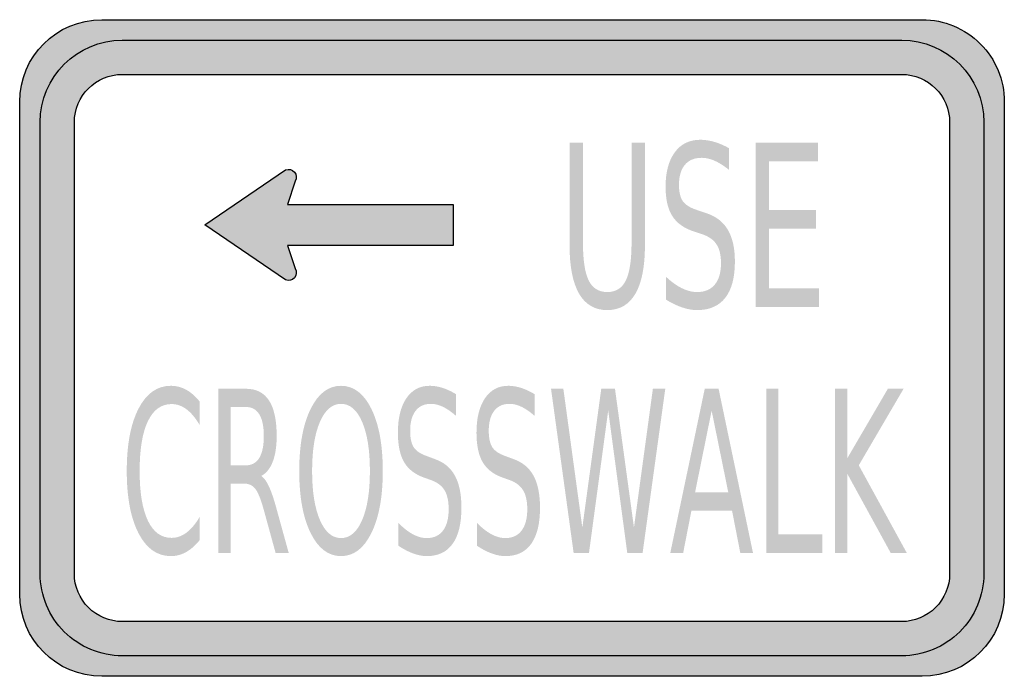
# Model space of a CAD drawing. Header units: inches. Extents: x -0.5 to 0.5, y -0.333 to 0.333.
import ezdxf

# ---------------------------------------------------------------- set-up
doc = ezdxf.new("R2010")
doc.units = ezdxf.units.IN
doc.header["$MEASUREMENT"] = 0

msp = doc.modelspace()

# ---------------------------------------------------------------- hatches: boundary and pattern name
h = msp.add_hatch(color=7)
edge = h.paths.add_edge_path()
edge.add_spline(control_points=[(0.41666, 0.33333), (0.43876, 0.33333), (0.45996, 0.32456), (0.47559, 0.30893), (0.49122, 0.2933), (0.5, 0.2721), (0.5, 0.25)], knot_values=[0, 0, 0, 0, 1, 1, 1, 2, 2, 2, 2], degree=3, periodic=0)
edge.add_line((0.5, 0.25), (0.5, -0.25))
edge.add_spline(control_points=[(0.5, -0.25), (0.5, -0.29602), (0.46269, -0.33333), (0.41666, -0.33333)], knot_values=[0, 0, 0, 0, 1, 1, 1, 1], degree=3, periodic=0)
edge.add_line((0.41666, -0.33333), (-0.41667, -0.33333))
edge.add_spline(control_points=[(-0.41667, -0.33333), (-0.4627, -0.33333), (-0.5, -0.29602), (-0.5, -0.25)], knot_values=[0, 0, 0, 0, 1, 1, 1, 1], degree=3, periodic=0)
edge.add_line((-0.5, -0.25), (-0.5, 0.25))
edge.add_spline(control_points=[(-0.5, 0.25), (-0.5, 0.29603), (-0.4627, 0.33333), (-0.41667, 0.33333)], knot_values=[0, 0, 0, 0, 1, 1, 1, 1], degree=3, periodic=0)
edge.add_line((-0.41667, 0.33333), (0.41666, 0.33333))
edge = h.paths.add_edge_path(flags=0)
edge.add_spline(control_points=[(-0.44445, 0.22917), (-0.44445, 0.25602), (-0.42269, 0.27778), (-0.39584, 0.27778)], knot_values=[0, 0, 0, 0, 1, 1, 1, 1], degree=3, periodic=0)
edge.add_line((-0.39584, 0.27778), (0.39583, 0.27778))
edge.add_spline(control_points=[(0.39583, 0.27778), (0.42268, 0.27778), (0.44444, 0.25602), (0.44444, 0.22917)], knot_values=[0, 0, 0, 0, 1, 1, 1, 1], degree=3, periodic=0)
edge.add_line((0.44444, 0.22917), (0.44444, -0.22917))
edge.add_spline(control_points=[(0.44444, -0.22917), (0.44444, -0.24206), (0.43932, -0.25442), (0.4302, -0.26354), (0.42109, -0.27265), (0.40872, -0.27778), (0.39583, -0.27778)], knot_values=[0, 0, 0, 0, 1, 1, 1, 2, 2, 2, 2], degree=3, periodic=0)
edge.add_line((0.39583, -0.27778), (-0.39584, -0.27778))
edge.add_spline(control_points=[(-0.39584, -0.27778), (-0.40873, -0.27778), (-0.4211, -0.27265), (-0.43021, -0.26354), (-0.43933, -0.25442), (-0.44445, -0.24206), (-0.44445, -0.22917)], knot_values=[0, 0, 0, 0, 1, 1, 1, 2, 2, 2, 2], degree=3, periodic=0)
edge.add_line((-0.44445, -0.22917), (-0.44445, 0.22917))
h = msp.add_hatch(color=7)
edge = h.paths.add_edge_path()
edge.add_spline(control_points=[(-0.47917, -0.22917), (-0.47917, -0.27519), (-0.44186, -0.3125), (-0.39584, -0.3125)], knot_values=[0, 0, 0, 0, 1, 1, 1, 1], degree=3, periodic=0)
edge.add_line((-0.39584, -0.3125), (0.39583, -0.3125))
edge.add_spline(control_points=[(0.39583, -0.3125), (0.41793, -0.3125), (0.43913, -0.30372), (0.45475, -0.28809), (0.47038, -0.27246), (0.47916, -0.25127), (0.47916, -0.22917)], knot_values=[0, 0, 0, 0, 1, 1, 1, 2, 2, 2, 2], degree=3, periodic=0)
edge.add_line((0.47916, -0.22917), (0.47916, 0.22917))
edge.add_spline(control_points=[(0.47916, 0.22917), (0.47916, 0.27519), (0.44185, 0.3125), (0.39583, 0.3125)], knot_values=[0, 0, 0, 0, 1, 1, 1, 1], degree=3, periodic=0)
edge.add_line((0.39583, 0.3125), (-0.39584, 0.3125))
edge.add_spline(control_points=[(-0.39584, 0.3125), (-0.41794, 0.3125), (-0.43914, 0.30372), (-0.45476, 0.28809), (-0.47039, 0.27247), (-0.47917, 0.25127), (-0.47917, 0.22917)], knot_values=[0, 0, 0, 0, 1, 1, 1, 2, 2, 2, 2], degree=3, periodic=0)
edge.add_line((-0.47917, 0.22917), (-0.47917, -0.22917))
edge = h.paths.add_edge_path(flags=0)
edge.add_spline(control_points=[(-0.44445, -0.22917), (-0.44445, -0.25601), (-0.42269, -0.27778), (-0.39584, -0.27778)], knot_values=[0, 0, 0, 0, 1, 1, 1, 1], degree=3, periodic=0)
edge.add_line((-0.39584, -0.27778), (0.39583, -0.27778))
edge.add_spline(control_points=[(0.39583, -0.27778), (0.40872, -0.27778), (0.42109, -0.27265), (0.4302, -0.26354), (0.43932, -0.25442), (0.44444, -0.24206), (0.44444, -0.22917)], knot_values=[0, 0, 0, 0, 1, 1, 1, 2, 2, 2, 2], degree=3, periodic=0)
edge.add_line((0.44444, -0.22917), (0.44444, 0.22917))
edge.add_spline(control_points=[(0.44444, 0.22917), (0.44444, 0.25602), (0.42268, 0.27778), (0.39583, 0.27778)], knot_values=[0, 0, 0, 0, 1, 1, 1, 1], degree=3, periodic=0)
edge.add_line((0.39583, 0.27778), (-0.39584, 0.27778))
edge.add_spline(control_points=[(-0.39584, 0.27778), (-0.40873, 0.27778), (-0.4211, 0.27266), (-0.43021, 0.26354), (-0.43933, 0.25443), (-0.44445, 0.24206), (-0.44445, 0.22917)], knot_values=[0, 0, 0, 0, 1, 1, 1, 2, 2, 2, 2], degree=3, periodic=0)
edge.add_line((-0.44445, 0.22917), (-0.44445, -0.22917))
h = msp.add_hatch(color=7)
edge = h.paths.add_edge_path()
edge.add_line((0.22035, 0.20292), (0.22035, 0.18093))
edge.add_spline(control_points=[(0.22035, 0.18093), (0.21521, 0.18503), (0.21037, 0.18808), (0.20582, 0.19009), (0.20126, 0.1921), (0.19686, 0.1931), (0.19262, 0.1931), (0.18525, 0.1931), (0.17957, 0.19072), (0.17557, 0.18596), (0.17158, 0.18119), (0.16958, 0.17442), (0.16958, 0.16564), (0.16958, 0.15827), (0.17091, 0.15271), (0.17356, 0.14895), (0.17622, 0.14519), (0.18126, 0.14216), (0.18867, 0.13985)], knot_values=[0, 0, 0, 0, 1, 1, 1, 2, 2, 2, 3, 3, 3, 4, 4, 4, 5, 5, 5, 6, 6, 6, 6], degree=3, periodic=0)
edge.add_line((0.18867, 0.13985), (0.19684, 0.13706))
edge.add_spline(control_points=[(0.19684, 0.13706), (0.20693, 0.13386), (0.21438, 0.12822), (0.21918, 0.12015), (0.22398, 0.11207), (0.22638, 0.10126), (0.22638, 0.08772), (0.22638, 0.07157), (0.22313, 0.05933), (0.21663, 0.05099), (0.21014, 0.04266), (0.20061, 0.03849), (0.18807, 0.03849), (0.18333, 0.03849), (0.1783, 0.03938), (0.17296, 0.04117), (0.16763, 0.04296), (0.1621, 0.0456), (0.15638, 0.0491)], knot_values=[0, 0, 0, 0, 1, 1, 1, 2, 2, 2, 3, 3, 3, 4, 4, 4, 5, 5, 5, 6, 6, 6, 6], degree=3, periodic=0)
edge.add_line((0.15638, 0.0491), (0.15638, 0.07231))
edge.add_spline(control_points=[(0.15638, 0.07231), (0.16188, 0.06718), (0.16726, 0.06331), (0.17253, 0.06071), (0.1778, 0.0581), (0.18298, 0.0568), (0.18807, 0.0568), (0.19579, 0.0568), (0.20175, 0.05933), (0.20595, 0.06439), (0.21015, 0.06945), (0.21225, 0.07667), (0.21225, 0.08605), (0.21225, 0.09423), (0.21074, 0.10063), (0.20772, 0.10525), (0.20471, 0.10986), (0.19976, 0.11332), (0.19289, 0.11563)], knot_values=[0, 0, 0, 0, 1, 1, 1, 2, 2, 2, 3, 3, 3, 4, 4, 4, 5, 5, 5, 6, 6, 6, 6], degree=3, periodic=0)
edge.add_line((0.19289, 0.11563), (0.18465, 0.11831))
edge.add_spline(control_points=[(0.18465, 0.11831), (0.17456, 0.12166), (0.16726, 0.1269), (0.16275, 0.13405), (0.15824, 0.14119), (0.15598, 0.15113), (0.15598, 0.16385), (0.15598, 0.17859), (0.1591, 0.1902), (0.16533, 0.19868), (0.17156, 0.20717), (0.18014, 0.21141), (0.19108, 0.21141), (0.19577, 0.21141), (0.20055, 0.2107), (0.20541, 0.20929), (0.21028, 0.20787), (0.21526, 0.20575), (0.22035, 0.20292)], knot_values=[0, 0, 0, 0, 1, 1, 1, 2, 2, 2, 3, 3, 3, 4, 4, 4, 5, 5, 5, 6, 6, 6, 6], degree=3, periodic=0)
h = msp.add_hatch(color=7)
edge = h.paths.add_edge_path()
edge.add_line((0.05846, 0.20839), (0.07206, 0.20839))
edge.add_line((0.07206, 0.20839), (0.07206, 0.10714))
edge.add_spline(control_points=[(0.07206, 0.10714), (0.07206, 0.08928), (0.074, 0.07643), (0.07789, 0.06858), (0.08177, 0.06072), (0.08807, 0.0568), (0.09677, 0.0568), (0.10544, 0.0568), (0.11171, 0.06072), (0.11559, 0.06858), (0.11948, 0.07643), (0.12142, 0.08928), (0.12142, 0.10714)], knot_values=[0, 0, 0, 0, 1, 1, 1, 2, 2, 2, 3, 3, 3, 4, 4, 4, 4], degree=3, periodic=0)
edge.add_line((0.12142, 0.10714), (0.12142, 0.20839))
edge.add_line((0.12142, 0.20839), (0.13502, 0.20839))
edge.add_line((0.13502, 0.20839), (0.13502, 0.10435))
edge.add_spline(control_points=[(0.13502, 0.10435), (0.13502, 0.08262), (0.13179, 0.06621), (0.12534, 0.05512), (0.11889, 0.04403), (0.10937, 0.03849), (0.09677, 0.03849), (0.08414, 0.03849), (0.07459, 0.04403), (0.06814, 0.05512), (0.06169, 0.06621), (0.05846, 0.08262), (0.05846, 0.10435)], knot_values=[0, 0, 0, 0, 1, 1, 1, 2, 2, 2, 3, 3, 3, 4, 4, 4, 4], degree=3, periodic=0)
edge.add_line((0.05846, 0.10435), (0.05846, 0.20839))
for points in [[(0.24748, 0.20839), (0.3107, 0.20839), (0.3107, 0.18942), (0.26101, 0.18942), (0.26101, 0.14008), (0.30863, 0.14008), (0.30863, 0.1211), (0.26101, 0.1211), (0.26101, 0.06071), (0.31191, 0.06071), (0.31191, 0.04173), (0.24748, 0.04173), (0.24748, 0.20839)], [(0.03963, -0.04139), (0.05215, -0.04139), (0.07143, -0.18227), (0.09065, -0.04139), (0.10459, -0.04139), (0.12386, -0.18227), (0.14308, -0.04139), (0.15567, -0.04139), (0.13264, -0.20806), (0.11705, -0.20806), (0.09771, -0.06339), (0.07819, -0.20806), (0.06259, -0.20806), (0.03963, -0.04139)], [(0.25814, -0.04139), (0.27054, -0.04139), (0.27054, -0.18908), (0.31518, -0.18908), (0.31518, -0.20806), (0.25814, -0.20806), (0.25814, -0.04139)], [(0.3282, -0.04139), (0.3406, -0.04139), (0.3406, -0.11183), (0.38173, -0.04139), (0.3977, -0.04139), (0.3522, -0.11909), (0.40095, -0.20806), (0.38462, -0.20806), (0.3406, -0.1278), (0.3406, -0.20806), (0.3282, -0.20806), (0.3282, -0.04139)]]:
    msp.add_hatch(color=7).paths.add_polyline_path(points)
h = msp.add_hatch(color=7)
edge = h.paths.add_edge_path()
edge.add_line((-0.31192, 0.125), (-0.22991, 0.1808))
edge.add_spline(control_points=[(-0.22991, 0.1808), (-0.22677, 0.18214), (-0.22311, 0.18128), (-0.2209, 0.17867), (-0.21868, 0.17607), (-0.21842, 0.17233), (-0.22025, 0.16943)], knot_values=[0, 0, 0, 0, 1, 1, 1, 2, 2, 2, 2], degree=3, periodic=0)
edge.add_line((-0.22025, 0.16943), (-0.22818, 0.14583))
edge.add_line((-0.22818, 0.14583), (-0.05981, 0.14583))
edge.add_line((-0.05981, 0.14583), (-0.05981, 0.10417))
edge.add_line((-0.05981, 0.10417), (-0.22818, 0.10417))
edge.add_line((-0.22818, 0.10417), (-0.22025, 0.08057))
edge.add_spline(control_points=[(-0.22025, 0.08057), (-0.21842, 0.07768), (-0.21868, 0.07393), (-0.2209, 0.07133), (-0.22311, 0.06872), (-0.22677, 0.06786), (-0.22991, 0.0692)], knot_values=[0, 0, 0, 0, 1, 1, 1, 2, 2, 2, 2], degree=3, periodic=0)
edge.add_line((-0.22991, 0.0692), (-0.31192, 0.125))
h = msp.add_hatch(color=7)
edge = h.paths.add_edge_path()
edge.add_line((-0.31734, -0.05423), (-0.31734, -0.07801))
edge.add_spline(control_points=[(-0.31734, -0.07801), (-0.32151, -0.07094), (-0.32596, -0.06566), (-0.33069, -0.06216), (-0.33542, -0.05866), (-0.34044, -0.05691), (-0.34577, -0.05691), (-0.35624, -0.05691), (-0.36427, -0.06273), (-0.36983, -0.07438), (-0.3754, -0.08603), (-0.37818, -0.10287), (-0.37818, -0.1249), (-0.37818, -0.14685), (-0.3754, -0.16365), (-0.36983, -0.1753), (-0.36427, -0.18694), (-0.35624, -0.19277), (-0.34577, -0.19277), (-0.34044, -0.19277), (-0.33542, -0.19102), (-0.33069, -0.18752), (-0.32596, -0.18402), (-0.32151, -0.17874), (-0.31734, -0.17167)], knot_values=[0, 0, 0, 0, 1, 1, 1, 2, 2, 2, 3, 3, 3, 4, 4, 4, 5, 5, 5, 6, 6, 6, 7, 7, 7, 8, 8, 8, 8], degree=3, periodic=0)
edge.add_line((-0.31734, -0.17167), (-0.31734, -0.19522))
edge.add_spline(control_points=[(-0.31734, -0.19522), (-0.32168, -0.20058), (-0.32627, -0.2046), (-0.33112, -0.20728), (-0.33597, -0.20996), (-0.3411, -0.2113), (-0.3465, -0.2113), (-0.36038, -0.2113), (-0.37131, -0.20358), (-0.37929, -0.18813), (-0.38727, -0.17269), (-0.39126, -0.15161), (-0.39126, -0.1249), (-0.39126, -0.0981), (-0.38727, -0.07699), (-0.37929, -0.06154), (-0.37131, -0.0461), (-0.36038, -0.03838), (-0.3465, -0.03838), (-0.34102, -0.03838), (-0.33585, -0.0397), (-0.331, -0.04234), (-0.32615, -0.04499), (-0.3216, -0.04895), (-0.31734, -0.05423)], knot_values=[0, 0, 0, 0, 1, 1, 1, 2, 2, 2, 3, 3, 3, 4, 4, 4, 5, 5, 5, 6, 6, 6, 7, 7, 7, 8, 8, 8, 8], degree=3, periodic=0)
h = msp.add_hatch(color=7)
edge = h.paths.add_edge_path()
edge.add_spline(control_points=[(-0.17361, -0.03838), (-0.16075, -0.03838), (-0.15048, -0.04621), (-0.14279, -0.06188), (-0.13509, -0.07754), (-0.13124, -0.09855), (-0.13124, -0.1249), (-0.13124, -0.15117), (-0.13509, -0.17213), (-0.14279, -0.1878), (-0.15048, -0.20347), (-0.16075, -0.2113), (-0.17361, -0.2113), (-0.1865, -0.2113), (-0.1968, -0.20348), (-0.20452, -0.18786), (-0.21224, -0.17223), (-0.21609, -0.15124), (-0.21609, -0.1249), (-0.21609, -0.09855), (-0.21224, -0.07754), (-0.20452, -0.06188), (-0.1968, -0.04621), (-0.1865, -0.03838), (-0.17361, -0.03838)], knot_values=[0, 0, 0, 0, 1, 1, 1, 2, 2, 2, 3, 3, 3, 4, 4, 4, 5, 5, 5, 6, 6, 6, 7, 7, 7, 8, 8, 8, 8], degree=3, periodic=0)
edge = h.paths.add_edge_path(flags=0)
edge.add_spline(control_points=[(-0.17361, -0.05669), (-0.18261, -0.05669), (-0.18976, -0.06279), (-0.19507, -0.075), (-0.20037, -0.0872), (-0.20302, -0.10383), (-0.20302, -0.1249), (-0.20302, -0.14588), (-0.20037, -0.16248), (-0.19507, -0.17468), (-0.18976, -0.18689), (-0.18261, -0.19299), (-0.17361, -0.19299), (-0.1646, -0.19299), (-0.15747, -0.18689), (-0.15221, -0.17468), (-0.14695, -0.16248), (-0.14432, -0.14588), (-0.14432, -0.1249), (-0.14432, -0.10383), (-0.14695, -0.0872), (-0.15221, -0.075), (-0.15747, -0.06279), (-0.1646, -0.05669), (-0.17361, -0.05669)], knot_values=[0, 0, 0, 0, 1, 1, 1, 2, 2, 2, 3, 3, 3, 4, 4, 4, 5, 5, 5, 6, 6, 6, 7, 7, 7, 8, 8, 8, 8], degree=3, periodic=0)
h = msp.add_hatch(color=7)
edge = h.paths.add_edge_path()
edge.add_line((-0.05689, -0.04686), (-0.05689, -0.06886))
edge.add_spline(control_points=[(-0.05689, -0.06886), (-0.0616, -0.06476), (-0.06604, -0.06171), (-0.07021, -0.0597), (-0.07439, -0.05769), (-0.07842, -0.05669), (-0.08231, -0.05669), (-0.08906, -0.05669), (-0.09427, -0.05907), (-0.09793, -0.06383), (-0.1016, -0.0686), (-0.10343, -0.07537), (-0.10343, -0.08415), (-0.10343, -0.09152), (-0.10221, -0.09708), (-0.09978, -0.10084), (-0.09734, -0.1046), (-0.09273, -0.10763), (-0.08593, -0.10994)], knot_values=[0, 0, 0, 0, 1, 1, 1, 2, 2, 2, 3, 3, 3, 4, 4, 4, 5, 5, 5, 6, 6, 6, 6], degree=3, periodic=0)
edge.add_line((-0.08593, -0.10994), (-0.07844, -0.11273))
edge.add_spline(control_points=[(-0.07844, -0.11273), (-0.06919, -0.11593), (-0.06236, -0.12156), (-0.05796, -0.12964), (-0.05356, -0.13771), (-0.05136, -0.14852), (-0.05136, -0.16207), (-0.05136, -0.17822), (-0.05434, -0.19046), (-0.0603, -0.1988), (-0.06625, -0.20713), (-0.07498, -0.2113), (-0.08648, -0.2113), (-0.09082, -0.2113), (-0.09544, -0.21041), (-0.10033, -0.20862), (-0.10522, -0.20683), (-0.11029, -0.20419), (-0.11552, -0.20069)], knot_values=[0, 0, 0, 0, 1, 1, 1, 2, 2, 2, 3, 3, 3, 4, 4, 4, 5, 5, 5, 6, 6, 6, 6], degree=3, periodic=0)
edge.add_line((-0.11552, -0.20069), (-0.11552, -0.17747))
edge.add_spline(control_points=[(-0.11552, -0.17747), (-0.11049, -0.18261), (-0.10556, -0.18648), (-0.10073, -0.18908), (-0.0959, -0.19169), (-0.09115, -0.19299), (-0.08648, -0.19299), (-0.0794, -0.19299), (-0.07394, -0.19046), (-0.07009, -0.1854), (-0.06624, -0.18034), (-0.06432, -0.17312), (-0.06432, -0.16374), (-0.06432, -0.15556), (-0.0657, -0.14916), (-0.06846, -0.14454), (-0.07123, -0.13993), (-0.07576, -0.13647), (-0.08206, -0.13416)], knot_values=[0, 0, 0, 0, 1, 1, 1, 2, 2, 2, 3, 3, 3, 4, 4, 4, 5, 5, 5, 6, 6, 6, 6], degree=3, periodic=0)
edge.add_line((-0.08206, -0.13416), (-0.08961, -0.13148))
edge.add_spline(control_points=[(-0.08961, -0.13148), (-0.09887, -0.12813), (-0.10556, -0.12289), (-0.10969, -0.11574), (-0.11383, -0.1086), (-0.11589, -0.09866), (-0.11589, -0.08594), (-0.11589, -0.0712), (-0.11304, -0.05959), (-0.10733, -0.05111), (-0.10162, -0.04262), (-0.09375, -0.03838), (-0.08372, -0.03838), (-0.07942, -0.03838), (-0.07504, -0.03909), (-0.07058, -0.0405), (-0.06612, -0.04192), (-0.06156, -0.04404), (-0.05689, -0.04686)], knot_values=[0, 0, 0, 0, 1, 1, 1, 2, 2, 2, 3, 3, 3, 4, 4, 4, 5, 5, 5, 6, 6, 6, 6], degree=3, periodic=0)
h = msp.add_hatch(color=7)
edge = h.paths.add_edge_path()
edge.add_line((0.02293, -0.04686), (0.02293, -0.06886))
edge.add_spline(control_points=[(0.02293, -0.06886), (0.01822, -0.06476), (0.01378, -0.06171), (0.0096, -0.0597), (0.00543, -0.05769), (0.0014, -0.05669), (-0.00249, -0.05669), (-0.00925, -0.05669), (-0.01445, -0.05907), (-0.01812, -0.06383), (-0.02178, -0.0686), (-0.02361, -0.07537), (-0.02361, -0.08415), (-0.02361, -0.09152), (-0.02239, -0.09708), (-0.01996, -0.10084), (-0.01752, -0.1046), (-0.01291, -0.10763), (-0.00611, -0.10994)], knot_values=[0, 0, 0, 0, 1, 1, 1, 2, 2, 2, 3, 3, 3, 4, 4, 4, 5, 5, 5, 6, 6, 6, 6], degree=3, periodic=0)
edge.add_line((-0.00611, -0.10994), (0.00138, -0.11273))
edge.add_spline(control_points=[(0.00138, -0.11273), (0.01063, -0.11593), (0.01745, -0.12156), (0.02185, -0.12964), (0.02625, -0.13771), (0.02845, -0.14852), (0.02845, -0.16207), (0.02845, -0.17822), (0.02548, -0.19046), (0.01952, -0.1988), (0.01356, -0.20713), (0.00484, -0.2113), (-0.00667, -0.2113), (-0.01101, -0.2113), (-0.01562, -0.21041), (-0.02051, -0.20862), (-0.0254, -0.20683), (-0.03047, -0.20419), (-0.03571, -0.20069)], knot_values=[0, 0, 0, 0, 1, 1, 1, 2, 2, 2, 3, 3, 3, 4, 4, 4, 5, 5, 5, 6, 6, 6, 6], degree=3, periodic=0)
edge.add_line((-0.03571, -0.20069), (-0.03571, -0.17747))
edge.add_spline(control_points=[(-0.03571, -0.17747), (-0.03067, -0.18261), (-0.02574, -0.18648), (-0.02091, -0.18908), (-0.01608, -0.19169), (-0.01133, -0.19299), (-0.00667, -0.19299), (0.00041, -0.19299), (0.00588, -0.19046), (0.00973, -0.1854), (0.01357, -0.18034), (0.0155, -0.17312), (0.0155, -0.16374), (0.0155, -0.15556), (0.01412, -0.14916), (0.01135, -0.14454), (0.00859, -0.13993), (0.00406, -0.13647), (-0.00225, -0.13416)], knot_values=[0, 0, 0, 0, 1, 1, 1, 2, 2, 2, 3, 3, 3, 4, 4, 4, 5, 5, 5, 6, 6, 6, 6], degree=3, periodic=0)
edge.add_line((-0.00225, -0.13416), (-0.0098, -0.13148))
edge.add_spline(control_points=[(-0.0098, -0.13148), (-0.01905, -0.12813), (-0.02574, -0.12289), (-0.02987, -0.11574), (-0.03401, -0.1086), (-0.03608, -0.09866), (-0.03608, -0.08594), (-0.03608, -0.0712), (-0.03322, -0.05959), (-0.02751, -0.05111), (-0.0218, -0.04262), (-0.01393, -0.03838), (-0.0039, -0.03838), (0.00039, -0.03838), (0.00477, -0.03909), (0.00924, -0.0405), (0.0137, -0.04192), (0.01826, -0.04404), (0.02293, -0.04686)], knot_values=[0, 0, 0, 0, 1, 1, 1, 2, 2, 2, 3, 3, 3, 4, 4, 4, 5, 5, 5, 6, 6, 6, 6], degree=3, periodic=0)
h = msp.add_hatch(color=7)
edge = h.paths.add_edge_path()
edge.add_spline(control_points=[(-0.25471, -0.12992), (-0.25205, -0.13156), (-0.24946, -0.13505), (-0.24695, -0.14041), (-0.24443, -0.14577), (-0.2419, -0.15314), (-0.23936, -0.16252)], knot_values=[0, 0, 0, 0, 1, 1, 1, 2, 2, 2, 2], degree=3, periodic=0)
edge.add_line((-0.23936, -0.16252), (-0.22678, -0.20806))
edge.add_line((-0.22678, -0.20806), (-0.2401, -0.20806))
edge.add_line((-0.2401, -0.20806), (-0.25183, -0.16531))
edge.add_spline(control_points=[(-0.25183, -0.16531), (-0.25486, -0.15414), (-0.25779, -0.14674), (-0.26064, -0.14309), (-0.26348, -0.13944), (-0.26736, -0.13762), (-0.27227, -0.13762)], knot_values=[0, 0, 0, 0, 1, 1, 1, 2, 2, 2, 2], degree=3, periodic=0)
edge.add_line((-0.27227, -0.13762), (-0.28578, -0.13762))
edge.add_line((-0.28578, -0.13762), (-0.28578, -0.20806))
edge.add_line((-0.28578, -0.20806), (-0.29818, -0.20806))
edge.add_line((-0.29818, -0.20806), (-0.29818, -0.04139))
edge.add_line((-0.29818, -0.04139), (-0.27019, -0.04139))
edge.add_spline(control_points=[(-0.27019, -0.04139), (-0.25971, -0.04139), (-0.25189, -0.04538), (-0.24673, -0.05334), (-0.24157, -0.0613), (-0.239, -0.07332), (-0.239, -0.0894), (-0.239, -0.09989), (-0.24034, -0.1086), (-0.24302, -0.11552), (-0.2457, -0.12244), (-0.2496, -0.12724), (-0.25471, -0.12992)], knot_values=[0, 0, 0, 0, 1, 1, 1, 2, 2, 2, 3, 3, 3, 4, 4, 4, 4], degree=3, periodic=0)
edge = h.paths.add_edge_path(flags=0)
edge.add_line((-0.28578, -0.05993), (-0.28578, -0.11909))
edge.add_line((-0.28578, -0.11909), (-0.27019, -0.11909))
edge.add_spline(control_points=[(-0.27019, -0.11909), (-0.26421, -0.11909), (-0.2597, -0.11658), (-0.25665, -0.11156), (-0.2536, -0.10653), (-0.25207, -0.09915), (-0.25207, -0.0894), (-0.25207, -0.07965), (-0.2536, -0.0723), (-0.25665, -0.06735), (-0.2597, -0.0624), (-0.26421, -0.05993), (-0.27019, -0.05993)], knot_values=[0, 0, 0, 0, 1, 1, 1, 2, 2, 2, 3, 3, 3, 4, 4, 4, 4], degree=3, periodic=0)
edge.add_line((-0.27019, -0.05993), (-0.28578, -0.05993))
h = msp.add_hatch(color=7)
h.paths.add_polyline_path([(0.19576, -0.04139), (0.20982, -0.04139), (0.24476, -0.20806), (0.23186, -0.20806), (0.22351, -0.16531), (0.18219, -0.16531), (0.17384, -0.20806), (0.16076, -0.20806), (0.19576, -0.04139)])
h.paths.add_polyline_path([(0.20276, -0.06361), (0.18594, -0.14655), (0.21965, -0.14655), (0.20276, -0.06361)], flags=0)

# ---------------------------------------------------------------- linework, layer by layer
at = {"color": 7}
for points in [[(-0.41667, 0.33333), (0.41666, 0.33333)], [(-0.39584, 0.3125), (0.39583, 0.3125)], [(-0.39584, 0.27778), (0.39583, 0.27778)], [(-0.5, -0.25), (-0.5, 0.25)], [(0.5, 0.25), (0.5, -0.25)], [(-0.47917, -0.22917), (-0.47917, 0.22917)], [(-0.44445, -0.22917), (-0.44445, 0.22917)], [(0.44444, 0.22917), (0.44444, -0.22917)], [(0.47916, 0.22917), (0.47916, -0.22917)], [(-0.31192, 0.125), (-0.22991, 0.1808)], [(-0.22025, 0.16943), (-0.22818, 0.14583), (-0.05981, 0.14583), (-0.05981, 0.10417), (-0.22818, 0.10417), (-0.22025, 0.08057)], [(-0.22991, 0.0692), (-0.31192, 0.125)], [(0.39583, -0.27778), (-0.39584, -0.27778)], [(0.39583, -0.3125), (-0.39584, -0.3125)], [(0.41666, -0.33333), (-0.41667, -0.33333)]]:
    msp.add_lwpolyline(points, dxfattribs=at)
for points in [[(-0.5, 0.25), (-0.5, 0.29603), (-0.4627, 0.33333), (-0.41667, 0.33333)], [(-0.47917, 0.22917), (-0.47917, 0.27519), (-0.44186, 0.3125), (-0.39584, 0.3125)], [(0.39583, 0.3125), (0.44185, 0.3125), (0.47916, 0.27519), (0.47916, 0.22917)], [(-0.44445, 0.22917), (-0.44445, 0.25602), (-0.42269, 0.27778), (-0.39584, 0.27778)], [(0.39583, 0.27778), (0.42268, 0.27778), (0.44444, 0.25602), (0.44444, 0.22917)], [(-0.41667, -0.33333), (-0.4627, -0.33333), (-0.5, -0.29602), (-0.5, -0.25)], [(0.5, -0.25), (0.5, -0.29602), (0.46269, -0.33333), (0.41666, -0.33333)]]:
    msp.add_open_spline(points, degree=3, dxfattribs=at)
for points in [[(0.41666, 0.33333), (0.43876, 0.33333), (0.45996, 0.32456), (0.47559, 0.30893), (0.49122, 0.2933), (0.5, 0.2721), (0.5, 0.25)], [(-0.22991, 0.1808), (-0.22677, 0.18214), (-0.22311, 0.18128), (-0.2209, 0.17867), (-0.21868, 0.17607), (-0.21842, 0.17233), (-0.22025, 0.16943)], [(-0.22025, 0.08057), (-0.21842, 0.07768), (-0.21868, 0.07393), (-0.2209, 0.07133), (-0.22311, 0.06872), (-0.22677, 0.06786), (-0.22991, 0.0692)], [(-0.39584, -0.3125), (-0.41794, -0.3125), (-0.43914, -0.30372), (-0.45476, -0.28809), (-0.47039, -0.27246), (-0.47917, -0.25127), (-0.47917, -0.22917)], [(-0.39584, -0.27778), (-0.40873, -0.27778), (-0.4211, -0.27265), (-0.43021, -0.26354), (-0.43933, -0.25442), (-0.44445, -0.24206), (-0.44445, -0.22917)], [(0.47916, -0.22917), (0.47916, -0.25127), (0.47038, -0.27246), (0.45475, -0.28809), (0.43913, -0.30372), (0.41793, -0.3125), (0.39583, -0.3125)], [(0.44444, -0.22917), (0.44444, -0.24206), (0.43932, -0.25442), (0.4302, -0.26354), (0.42109, -0.27265), (0.40872, -0.27778), (0.39583, -0.27778)]]:
    msp.add_open_spline(points, degree=3, knots=[0, 0, 0, 0, 1, 1, 1, 2, 2, 2, 2], dxfattribs=at)

doc.saveas('drawing.dxf')
